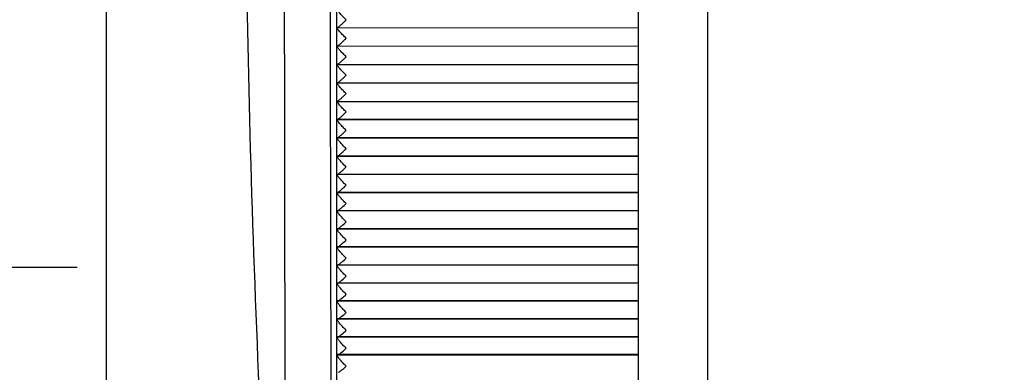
# Model space of a CAD drawing. Header units: millimetres. Extents: x 3128 to 4464, y 361 to 1027.
# Tile 7 of 19: x 3182.42 to 3203.64, y 833.88 to 841.48. Entities that reach past the tile are written whole.
import ezdxf

# ---------------------------------------------------------------- set-up
doc = ezdxf.new("R2010")
doc.units = ezdxf.units.MM
doc.header["$LTSCALE"] = 0.1
doc.layers.add('DIM', color=3, linetype='Continuous')
doc.styles.get("Standard").update_dxf_attribs({"font": 'arial_0.ttf'})
doc.dimstyles.new('ISO-25', dxfattribs={"dimtxt": 2.5, "dimasz": 2.5, "dimexe": 1.25, "dimexo": 0.625, "dimtad": 1, "dimtxsty": 'Standard', "dimcen": 2.5, "dimadec": 0, "dimazin": 0, "dimtfac": 1, "dimtmove": 0, "dimatfit": 3, "dimfxl": 1, "dimarcsym": 0})

# ---------------------------------------------------------------- blocks, each defined once
blk = doc.blocks.new('*D146')
at = {"layer": 'Defpoints', "color": 0, "transparency": 16777216}
for p in [(3229.939, 907.135), (3169.203, 836.135), (3184.28, 836.135)]:
    blk.add_point(p, dxfattribs=at)
at = {"layer": 'DIM', "color": 0, "lineweight": -2, "transparency": 16777216}
for p, q in [((3229.314, 907.135), (3167.953, 907.135)), ((3169.203, 904.635), (3169.203, 838.635)), ((3183.655, 836.135), (3167.953, 836.135))]:
    blk.add_line(p, q, dxfattribs=at)
at = {"layer": 'DIM', "color": 0, "transparency": 16777216}
for points in [[(3168.786, 904.635), (3169.62, 904.635), (3169.203, 907.135)], [(3168.786, 838.635), (3169.62, 838.635), (3169.203, 836.135)]]:
    blk.add_solid(points, dxfattribs=at)
at = {"layer": 'DIM', "color": 0, "transparency": 16777216, "insert": (3167.323, 871.635), "char_height": 2.5, "attachment_point": 5, "rotation": 90}
blk.add_mtext('71', dxfattribs=at)
blk = doc.blocks.new('*D147')
at = {"layer": 'Defpoints', "color": 0, "transparency": 16777216}
for p in [(3184.28, 848.135), (3239.254, 840.126), (3184.28, 813.168)]:
    blk.add_point(p, dxfattribs=at)
at = {"layer": 'DIM', "color": 0, "lineweight": -2, "transparency": 16777216}
for p, q in [((3184.28, 847.51), (3184.28, 811.918)), ((3239.254, 839.501), (3239.254, 811.918)), ((3236.754, 813.168), (3186.78, 813.168))]:
    blk.add_line(p, q, dxfattribs=at)
at = {"layer": 'DIM', "color": 0, "transparency": 16777216}
for points in [[(3186.78, 813.585), (3186.78, 812.752), (3184.28, 813.168)], [(3236.754, 813.585), (3236.754, 812.752), (3239.254, 813.168)]]:
    blk.add_solid(points, dxfattribs=at)
at = {"layer": 'DIM', "color": 0, "transparency": 16777216, "insert": (3211.767, 815.065), "char_height": 2.5, "attachment_point": 5}
blk.add_mtext('55', dxfattribs=at)

msp = doc.modelspace()

# ---------------------------------------------------------------- linework, layer by layer
at = {"color": 7, "linetype": 'Continuous'}
for p, q in [((3189.254, 829.763), (3189.254, 848.135)), ((3195.754, 821.135), (3195.754, 848.135)), ((3197.254, 821.135), (3197.254, 848.135)), ((3189.254, 841.304), (3189.256, 841.302)), ((3195.754, 841.302), (3189.254, 841.304)), ((3189.254, 840.908), (3189.256, 840.906)), ((3195.754, 840.906), (3189.254, 840.908)), ((3189.254, 840.511), (3189.256, 840.509)), ((3195.754, 840.509), (3189.254, 840.511)), ((3189.254, 840.116), (3189.257, 840.113)), ((3195.754, 840.113), (3189.254, 840.116)), ((3189.254, 839.721), (3189.257, 839.718)), ((3189.257, 839.718), (3195.754, 839.718)), ((3189.254, 839.326), (3189.257, 839.323)), ((3195.754, 839.326), (3189.254, 839.326)), ((3195.754, 839.323), (3189.259, 839.323)), ((3189.254, 838.932), (3189.257, 838.929)), ((3195.754, 838.932), (3189.254, 838.932)), ((3195.754, 838.929), (3189.26, 838.929)), ((3189.254, 838.538), (3189.258, 838.535)), ((3195.754, 838.538), (3189.254, 838.538)), ((3195.754, 838.535), (3189.26, 838.535)), ((3189.254, 838.145), (3189.258, 838.142)), ((3195.754, 838.145), (3189.254, 838.145)), ((3195.754, 838.142), (3189.26, 838.142)), ((3189.254, 837.753), (3189.258, 837.749)), ((3195.754, 837.753), (3189.254, 837.753)), ((3195.754, 837.749), (3189.26, 837.749)), ((3189.254, 837.361), (3189.259, 837.357)), ((3195.754, 837.361), (3189.254, 837.361)), ((3195.754, 837.357), (3189.261, 837.357)), ((3189.254, 836.971), (3189.259, 836.966)), ((3195.754, 836.971), (3189.254, 836.971)), ((3195.754, 836.966), (3189.261, 836.966)), ((3189.254, 836.581), (3189.259, 836.575)), ((3195.754, 836.581), (3189.254, 836.581)), ((3195.754, 836.575), (3189.261, 836.575)), ((3189.254, 836.191), (3189.26, 836.186)), ((3195.754, 836.191), (3189.254, 836.191)), ((3195.754, 836.186), (3189.262, 836.186)), ((3189.254, 835.803), (3189.26, 835.797)), ((3195.754, 835.803), (3189.254, 835.803)), ((3195.754, 835.797), (3189.262, 835.797)), ((3189.254, 835.416), (3189.261, 835.409)), ((3195.754, 835.416), (3189.254, 835.416)), ((3195.754, 835.409), (3189.262, 835.409)), ((3189.254, 835.029), (3189.261, 835.022)), ((3195.754, 835.029), (3189.262, 835.029)), ((3195.754, 835.022), (3189.262, 835.022)), ((3189.254, 834.644), (3189.262, 834.636)), ((3195.754, 834.644), (3189.263, 834.644)), ((3195.754, 834.636), (3189.263, 834.636)), ((3189.254, 834.26), (3189.262, 834.251)), ((3195.754, 834.26), (3189.263, 834.26)), ((3195.754, 834.251), (3189.263, 834.251)), ((3189.282, 834.257), (3189.292, 834.263))]:
    msp.add_line(p, q, dxfattribs=at)
for centre, start, end in [((3304.899, 914.811), 346.72982, 346.72982), ((3305.4, 914.629), 343.19785, 343.19785)]:
    msp.add_arc(centre, 112, start, end)
msp.add_arc((3520.629, 848.137), 333.375, 180.74074, 184.27947, dxfattribs=at)
for points, knots in [([(3188.117, 848.135), (3188.117, 846.917), (3188.118, 844.488), (3188.121, 840.861), (3188.125, 837.275), (3188.132, 834.327), (3188.138, 832.016), (3188.143, 830.339), (3188.149, 828.721), (3188.155, 827.42), (3188.161, 826.43), (3188.165, 825.741), (3188.169, 825.101), (3188.173, 824.524), (3188.176, 824.093), (3188.179, 823.795), (3188.18, 823.615), (3188.182, 823.47), (3188.182, 823.363), (3188.184, 823.297), (3188.183, 823.268), (3188.184, 823.26)], [0, 0, 0, 0, 0.146819, 0.292938, 0.437507, 0.579289, 0.648529, 0.716152, 0.781526, 0.843671, 0.873051, 0.900916, 0.926846, 0.950269, 0.970397, 0.978909, 0.986191, 0.992083, 0.99643, 0.9991, 1, 1, 1, 1]), ([(3189.105, 848.135), (3189.105, 846.859), (3189.106, 844.313), (3189.11, 840.512), (3189.116, 836.757), (3189.124, 833.672), (3189.131, 831.259), (3189.138, 829.512), (3189.145, 827.833), (3189.152, 826.489), (3189.158, 825.472), (3189.163, 824.771), (3189.167, 824.126), (3189.171, 823.553), (3189.174, 823.128), (3189.177, 822.839), (3189.178, 822.668), (3189.179, 822.53), (3189.18, 822.43), (3189.18, 822.369), (3189.181, 822.342), (3189.181, 822.335)], [0, 0, 0, 0, 0.148374, 0.296009, 0.441997, 0.584993, 0.654701, 0.722633, 0.788083, 0.849925, 0.878951, 0.906289, 0.931487, 0.953954, 0.972937, 0.980845, 0.987537, 0.992895, 0.99681, 0.999197, 1, 1, 1, 1]), ([(3189.454, 841.478), (3189.432, 841.5), (3189.398, 841.534), (3189.356, 841.579), (3189.326, 841.611), (3189.299, 841.641), (3189.279, 841.664), (3189.267, 841.68), (3189.26, 841.689), (3189.256, 841.696), (3189.254, 841.699), (3189.254, 841.701)], [0, 0, 0, 0, 0.316784, 0.47163, 0.619638, 0.755831, 0.87256, 0.920002, 0.957913, 0.984898, 1, 1, 1, 1]), ([(3189.259, 841.303), (3189.263, 841.305), (3189.274, 841.313), (3189.292, 841.326), (3189.314, 841.345), (3189.349, 841.377), (3189.396, 841.421), (3189.435, 841.458), (3189.454, 841.478)], [0, 0, 0, 0, 0.055734, 0.145486, 0.259389, 0.390338, 0.683946, 1, 1, 1, 1]), ([(3189.454, 841.079), (3189.432, 841.102), (3189.398, 841.135), (3189.356, 841.181), (3189.326, 841.213), (3189.299, 841.243), (3189.279, 841.266), (3189.267, 841.282), (3189.26, 841.291), (3189.256, 841.298), (3189.254, 841.302), (3189.254, 841.304)], [0, 0, 0, 0, 0.315708, 0.470198, 0.618001, 0.754176, 0.871121, 0.918781, 0.956997, 0.984383, 1, 1, 1, 1]), ([(3189.26, 840.907), (3189.264, 840.909), (3189.275, 840.916), (3189.293, 840.93), (3189.316, 840.949), (3189.35, 840.98), (3189.397, 841.024), (3189.435, 841.06), (3189.454, 841.079)], [0, 0, 0, 0, 0.058643, 0.149723, 0.26384, 0.394346, 0.686138, 1, 1, 1, 1]), ([(3189.454, 840.682), (3189.432, 840.704), (3189.398, 840.738), (3189.356, 840.783), (3189.326, 840.815), (3189.299, 840.846), (3189.279, 840.869), (3189.267, 840.885), (3189.26, 840.895), (3189.256, 840.902), (3189.254, 840.906), (3189.254, 840.908)], [0, 0, 0, 0, 0.314627, 0.468758, 0.616355, 0.752511, 0.869674, 0.917552, 0.956075, 0.983865, 1, 1, 1, 1]), ([(3189.256, 840.906), (3189.257, 840.906), (3189.258, 840.906), (3189.259, 840.907), (3189.26, 840.907)], [0, 0, 0, 0, 0.692119, 1, 1, 1, 1]), ([(3189.454, 840.284), (3189.432, 840.306), (3189.398, 840.34), (3189.356, 840.385), (3189.326, 840.418), (3189.299, 840.449), (3189.279, 840.472), (3189.267, 840.488), (3189.26, 840.498), (3189.256, 840.505), (3189.254, 840.51), (3189.254, 840.511)], [0, 0, 0, 0, 0.31354, 0.467309, 0.614697, 0.750833, 0.868215, 0.916314, 0.955147, 0.983345, 1, 1, 1, 1]), ([(3189.256, 840.509), (3189.257, 840.509), (3189.258, 840.51), (3189.26, 840.51), (3189.261, 840.511)], [0, 0, 0, 0, 0.190569, 1, 1, 1, 1]), ([(3189.261, 840.511), (3189.266, 840.513), (3189.277, 840.521), (3189.304, 840.541), (3189.345, 840.577), (3189.398, 840.627), (3189.435, 840.663), (3189.454, 840.682)], [0, 0, 0, 0, 0.06176, 0.15425, 0.398644, 0.688511, 1, 1, 1, 1]), ([(3189.454, 839.887), (3189.432, 839.909), (3189.398, 839.943), (3189.356, 839.988), (3189.326, 840.021), (3189.299, 840.052), (3189.277, 840.078), (3189.263, 840.098), (3189.256, 840.109), (3189.254, 840.114), (3189.254, 840.116)], [0, 0, 0, 0, 0.312065, 0.465275, 0.612276, 0.748253, 0.865792, 0.953564, 0.982502, 1, 1, 1, 1]), ([(3189.256, 840.114), (3189.257, 840.114), (3189.259, 840.114), (3189.261, 840.115), (3189.262, 840.115)], [0, 0, 0, 0, 0.186336, 1, 1, 1, 1]), ([(3189.262, 840.115), (3189.267, 840.118), (3189.279, 840.125), (3189.306, 840.146), (3189.346, 840.181), (3189.399, 840.23), (3189.435, 840.266), (3189.454, 840.284)], [0, 0, 0, 0, 0.065086, 0.159067, 0.40327, 0.691085, 1, 1, 1, 1]), ([(3189.264, 839.72), (3189.269, 839.723), (3189.28, 839.731), (3189.307, 839.751), (3189.347, 839.786), (3189.4, 839.834), (3189.436, 839.869), (3189.454, 839.887)], [0, 0, 0, 0, 0.067258, 0.162072, 0.406039, 0.69256, 1, 1, 1, 1]), ([(3189.454, 839.491), (3189.432, 839.513), (3189.398, 839.547), (3189.356, 839.592), (3189.326, 839.625), (3189.299, 839.656), (3189.277, 839.683), (3189.263, 839.702), (3189.256, 839.714), (3189.254, 839.719), (3189.254, 839.721)], [0, 0, 0, 0, 0.311353, 0.464395, 0.611365, 0.747463, 0.865291, 0.95327, 0.982294, 1, 1, 1, 1]), ([(3189.257, 839.718), (3189.257, 839.718), (3189.259, 839.719), (3189.262, 839.72), (3189.264, 839.72)], [0, 0, 0, 0, 0.183042, 1, 1, 1, 1]), ([(3189.265, 839.326), (3189.27, 839.328), (3189.281, 839.336), (3189.309, 839.356), (3189.349, 839.391), (3189.4, 839.438), (3189.436, 839.473), (3189.454, 839.491)], [0, 0, 0, 0, 0.069043, 0.164693, 0.408527, 0.693919, 1, 1, 1, 1]), ([(3189.454, 839.095), (3189.432, 839.117), (3189.398, 839.151), (3189.356, 839.196), (3189.326, 839.229), (3189.299, 839.26), (3189.277, 839.287), (3189.262, 839.307), (3189.256, 839.319), (3189.254, 839.324), (3189.254, 839.326)], [0, 0, 0, 0, 0.310245, 0.462917, 0.609674, 0.745751, 0.863803, 0.952322, 0.981765, 1, 1, 1, 1]), ([(3189.257, 839.323), (3189.257, 839.323), (3189.26, 839.324), (3189.263, 839.325), (3189.265, 839.326)], [0, 0, 0, 0, 0.184938, 1, 1, 1, 1]), ([(3189.265, 838.931), (3189.27, 838.934), (3189.282, 838.941), (3189.309, 838.962), (3189.349, 838.996), (3189.401, 839.042), (3189.436, 839.077), (3189.454, 839.095)], [0, 0, 0, 0, 0.069863, 0.165794, 0.409434, 0.69433, 1, 1, 1, 1]), ([(3189.454, 838.699), (3189.432, 838.721), (3189.39, 838.764), (3189.34, 838.818), (3189.303, 838.86), (3189.281, 838.887), (3189.265, 838.91), (3189.256, 838.923), (3189.255, 838.929)], [0, 0, 0, 0, 0.300728, 0.592692, 0.727185, 0.846516, 0.941133, 1, 1, 1, 1]), ([(3189.257, 838.929), (3189.258, 838.929), (3189.261, 838.929), (3189.263, 838.93), (3189.265, 838.931)], [0, 0, 0, 0, 0.186874, 1, 1, 1, 1]), ([(3189.266, 838.538), (3189.271, 838.54), (3189.283, 838.548), (3189.31, 838.568), (3189.35, 838.601), (3189.401, 838.647), (3189.436, 838.681), (3189.454, 838.699)], [0, 0, 0, 0, 0.070756, 0.167004, 0.410458, 0.694812, 1, 1, 1, 1]), ([(3189.454, 838.304), (3189.432, 838.326), (3189.39, 838.369), (3189.34, 838.423), (3189.304, 838.465), (3189.281, 838.493), (3189.265, 838.515), (3189.256, 838.529), (3189.255, 838.535)], [0, 0, 0, 0, 0.299349, 0.590487, 0.724897, 0.844476, 0.939821, 1, 1, 1, 1]), ([(3189.258, 838.535), (3189.258, 838.535), (3189.261, 838.535), (3189.264, 838.536), (3189.266, 838.538)], [0, 0, 0, 0, 0.188554, 1, 1, 1, 1]), ([(3189.267, 838.144), (3189.272, 838.147), (3189.284, 838.154), (3189.311, 838.174), (3189.351, 838.207), (3189.401, 838.253), (3189.436, 838.287), (3189.454, 838.304)], [0, 0, 0, 0, 0.071729, 0.168332, 0.411605, 0.695369, 1, 1, 1, 1]), ([(3189.454, 837.91), (3189.432, 837.931), (3189.39, 837.974), (3189.34, 838.028), (3189.304, 838.071), (3189.281, 838.099), (3189.265, 838.122), (3189.257, 838.136), (3189.255, 838.142)], [0, 0, 0, 0, 0.297963, 0.588272, 0.722596, 0.842425, 0.938501, 1, 1, 1, 1]), ([(3189.258, 838.142), (3189.258, 838.142), (3189.262, 838.142), (3189.264, 838.143), (3189.267, 838.144)], [0, 0, 0, 0, 0.189977, 1, 1, 1, 1]), ([(3189.454, 837.516), (3189.432, 837.538), (3189.39, 837.58), (3189.34, 837.635), (3189.304, 837.677), (3189.281, 837.705), (3189.265, 837.729), (3189.257, 837.743), (3189.255, 837.749)], [0, 0, 0, 0, 0.296571, 0.586046, 0.720285, 0.840363, 0.937174, 1, 1, 1, 1]), ([(3189.258, 837.749), (3189.259, 837.749), (3189.262, 837.749), (3189.265, 837.751), (3189.267, 837.752)], [0, 0, 0, 0, 0.191144, 1, 1, 1, 1]), ([(3189.267, 837.752), (3189.269, 837.753), (3189.278, 837.757), (3189.286, 837.762), (3189.292, 837.767)], [0, 0, 0, 0, 0.202652, 1, 1, 1, 1]), ([(3189.292, 837.767), (3189.295, 837.769), (3189.31, 837.78), (3189.324, 837.791), (3189.334, 837.8)], [0, 0, 0, 0, 0.223484, 1, 1, 1, 1]), ([(3189.334, 837.8), (3189.344, 837.808), (3189.385, 837.843), (3189.424, 837.881), (3189.454, 837.91)], [0, 0, 0, 0, 0.230147, 1, 1, 1, 1]), ([(3189.454, 837.123), (3189.432, 837.145), (3189.39, 837.187), (3189.34, 837.242), (3189.304, 837.284), (3189.282, 837.313), (3189.265, 837.336), (3189.257, 837.351), (3189.255, 837.357)], [0, 0, 0, 0, 0.295171, 0.583806, 0.717957, 0.838286, 0.935836, 1, 1, 1, 1]), ([(3189.259, 837.357), (3189.259, 837.357), (3189.263, 837.358), (3189.266, 837.359), (3189.268, 837.36)], [0, 0, 0, 0, 0.192065, 1, 1, 1, 1]), ([(3189.268, 837.36), (3189.27, 837.361), (3189.278, 837.365), (3189.286, 837.37), (3189.292, 837.374)], [0, 0, 0, 0, 0.205724, 1, 1, 1, 1]), ([(3189.292, 837.374), (3189.295, 837.376), (3189.31, 837.387), (3189.324, 837.398), (3189.334, 837.407)], [0, 0, 0, 0, 0.223265, 1, 1, 1, 1]), ([(3189.334, 837.407), (3189.344, 837.415), (3189.385, 837.45), (3189.424, 837.487), (3189.454, 837.516)], [0, 0, 0, 0, 0.229861, 1, 1, 1, 1]), ([(3189.334, 837.014), (3189.344, 837.022), (3189.385, 837.057), (3189.424, 837.094), (3189.454, 837.123)], [0, 0, 0, 0, 0.229573, 1, 1, 1, 1]), ([(3189.454, 836.731), (3189.433, 836.752), (3189.39, 836.795), (3189.341, 836.849), (3189.304, 836.892), (3189.282, 836.921), (3189.265, 836.945), (3189.257, 836.96), (3189.255, 836.966)], [0, 0, 0, 0, 0.293761, 0.581549, 0.715612, 0.836192, 0.934488, 1, 1, 1, 1]), ([(3189.259, 836.966), (3189.26, 836.966), (3189.263, 836.966), (3189.267, 836.968), (3189.269, 836.969)], [0, 0, 0, 0, 0.192744, 1, 1, 1, 1]), ([(3189.269, 836.969), (3189.271, 836.97), (3189.279, 836.974), (3189.286, 836.978), (3189.292, 836.982)], [0, 0, 0, 0, 0.208988, 1, 1, 1, 1]), ([(3189.292, 836.982), (3189.295, 836.984), (3189.31, 836.995), (3189.324, 837.006), (3189.334, 837.014)], [0, 0, 0, 0, 0.223046, 1, 1, 1, 1]), ([(3189.334, 836.623), (3189.344, 836.631), (3189.385, 836.665), (3189.424, 836.702), (3189.454, 836.731)], [0, 0, 0, 0, 0.229281, 1, 1, 1, 1]), ([(3189.454, 836.34), (3189.433, 836.361), (3189.39, 836.403), (3189.341, 836.458), (3189.305, 836.501), (3189.282, 836.529), (3189.265, 836.554), (3189.257, 836.569), (3189.255, 836.576)], [0, 0, 0, 0, 0.292342, 0.579276, 0.713249, 0.834082, 0.933128, 1, 1, 1, 1]), ([(3189.259, 836.575), (3189.26, 836.575), (3189.264, 836.576), (3189.268, 836.577), (3189.271, 836.579)], [0, 0, 0, 0, 0.193178, 1, 1, 1, 1]), ([(3189.271, 836.579), (3189.272, 836.579), (3189.279, 836.583), (3189.286, 836.587), (3189.292, 836.591)], [0, 0, 0, 0, 0.212449, 1, 1, 1, 1]), ([(3189.292, 836.591), (3189.295, 836.593), (3189.31, 836.603), (3189.324, 836.614), (3189.334, 836.623)], [0, 0, 0, 0, 0.222828, 1, 1, 1, 1]), ([(3189.334, 836.232), (3189.344, 836.24), (3189.385, 836.274), (3189.424, 836.311), (3189.454, 836.34)], [0, 0, 0, 0, 0.228982, 1, 1, 1, 1]), ([(3189.454, 835.949), (3189.433, 835.97), (3189.391, 836.013), (3189.341, 836.067), (3189.305, 836.11), (3189.282, 836.139), (3189.265, 836.164), (3189.257, 836.179), (3189.255, 836.186)], [0, 0, 0, 0, 0.290912, 0.576985, 0.710869, 0.831955, 0.931757, 1, 1, 1, 1]), ([(3189.26, 836.186), (3189.261, 836.186), (3189.265, 836.186), (3189.269, 836.188), (3189.272, 836.189)], [0, 0, 0, 0, 0.193368, 1, 1, 1, 1]), ([(3189.272, 836.189), (3189.273, 836.19), (3189.28, 836.193), (3189.287, 836.197), (3189.292, 836.201)], [0, 0, 0, 0, 0.216115, 1, 1, 1, 1]), ([(3189.292, 836.201), (3189.295, 836.203), (3189.31, 836.213), (3189.324, 836.223), (3189.334, 836.232)], [0, 0, 0, 0, 0.222612, 1, 1, 1, 1]), ([(3189.292, 835.811), (3189.295, 835.813), (3189.31, 835.823), (3189.324, 835.834), (3189.334, 835.842)], [0, 0, 0, 0, 0.222398, 1, 1, 1, 1]), ([(3189.334, 835.842), (3189.344, 835.85), (3189.385, 835.884), (3189.425, 835.92), (3189.454, 835.949)], [0, 0, 0, 0, 0.228679, 1, 1, 1, 1]), ([(3189.454, 835.559), (3189.433, 835.58), (3189.391, 835.623), (3189.341, 835.677), (3189.305, 835.72), (3189.283, 835.749), (3189.266, 835.774), (3189.257, 835.79), (3189.255, 835.797)], [0, 0, 0, 0, 0.28947, 0.574672, 0.708463, 0.829806, 0.93037, 1, 1, 1, 1]), ([(3189.26, 835.797), (3189.261, 835.797), (3189.266, 835.797), (3189.27, 835.799), (3189.273, 835.801)], [0, 0, 0, 0, 0.19333, 1, 1, 1, 1]), ([(3189.273, 835.801), (3189.275, 835.802), (3189.281, 835.805), (3189.287, 835.808), (3189.292, 835.811)], [0, 0, 0, 0, 0.22, 1, 1, 1, 1]), ([(3189.255, 835.409), (3189.255, 835.41), (3189.255, 835.412), (3189.254, 835.414), (3189.254, 835.416)], [0, 0, 0, 0, 0.285918, 1, 1, 1, 1]), ([(3189.275, 835.413), (3189.276, 835.414), (3189.282, 835.417), (3189.288, 835.42), (3189.292, 835.423)], [0, 0, 0, 0, 0.22411, 1, 1, 1, 1]), ([(3189.292, 835.423), (3189.295, 835.425), (3189.31, 835.434), (3189.324, 835.445), (3189.334, 835.453)], [0, 0, 0, 0, 0.222183, 1, 1, 1, 1]), ([(3189.334, 835.453), (3189.344, 835.46), (3189.385, 835.494), (3189.425, 835.531), (3189.454, 835.559)], [0, 0, 0, 0, 0.228376, 1, 1, 1, 1]), ([(3189.454, 835.17), (3189.433, 835.191), (3189.391, 835.234), (3189.341, 835.288), (3189.305, 835.331), (3189.283, 835.361), (3189.266, 835.386), (3189.257, 835.402), (3189.255, 835.409)], [0, 0, 0, 0, 0.288012, 0.572333, 0.70603, 0.827631, 0.928966, 1, 1, 1, 1]), ([(3189.261, 835.409), (3189.262, 835.409), (3189.267, 835.41), (3189.271, 835.412), (3189.275, 835.413)], [0, 0, 0, 0, 0.193069, 1, 1, 1, 1]), ([(3189.255, 835.022), (3189.255, 835.023), (3189.255, 835.025), (3189.254, 835.027), (3189.254, 835.029)], [0, 0, 0, 0, 0.28586, 1, 1, 1, 1]), ([(3189.454, 834.783), (3189.433, 834.803), (3189.391, 834.846), (3189.333, 834.909), (3189.291, 834.961), (3189.266, 834.999), (3189.257, 835.015), (3189.255, 835.022)], [0, 0, 0, 0, 0.286557, 0.570004, 0.825419, 0.927541, 1, 1, 1, 1]), ([(3189.261, 835.022), (3189.262, 835.022), (3189.268, 835.023), (3189.273, 835.025), (3189.277, 835.027)], [0, 0, 0, 0, 0.192586, 1, 1, 1, 1]), ([(3189.277, 835.027), (3189.278, 835.028), (3189.283, 835.03), (3189.288, 835.033), (3189.292, 835.035)], [0, 0, 0, 0, 0.228448, 1, 1, 1, 1]), ([(3189.292, 835.035), (3189.295, 835.037), (3189.31, 835.046), (3189.324, 835.057), (3189.334, 835.065)], [0, 0, 0, 0, 0.22197, 1, 1, 1, 1]), ([(3189.334, 835.065), (3189.344, 835.072), (3189.385, 835.106), (3189.425, 835.142), (3189.454, 835.17)], [0, 0, 0, 0, 0.228072, 1, 1, 1, 1]), ([(3189.334, 834.678), (3189.344, 834.685), (3189.385, 834.718), (3189.425, 834.754), (3189.454, 834.783)], [0, 0, 0, 0, 0.227764, 1, 1, 1, 1]), ([(3189.255, 834.636), (3189.255, 834.637), (3189.255, 834.639), (3189.254, 834.642), (3189.254, 834.644)], [0, 0, 0, 0, 0.285797, 1, 1, 1, 1]), ([(3189.454, 834.396), (3189.433, 834.416), (3189.391, 834.459), (3189.333, 834.522), (3189.291, 834.575), (3189.266, 834.612), (3189.258, 834.629), (3189.255, 834.636)], [0, 0, 0, 0, 0.285072, 0.567619, 0.823196, 0.926104, 1, 1, 1, 1]), ([(3189.262, 834.636), (3189.263, 834.636), (3189.269, 834.637), (3189.275, 834.64), (3189.28, 834.642)], [0, 0, 0, 0, 0.19187, 1, 1, 1, 1]), ([(3189.28, 834.642), (3189.281, 834.642), (3189.285, 834.644), (3189.289, 834.647), (3189.292, 834.648)], [0, 0, 0, 0, 0.233002, 1, 1, 1, 1]), ([(3189.292, 834.648), (3189.295, 834.65), (3189.31, 834.659), (3189.324, 834.669), (3189.334, 834.678)], [0, 0, 0, 0, 0.22176, 1, 1, 1, 1]), ([(3189.334, 834.292), (3189.344, 834.299), (3189.385, 834.332), (3189.425, 834.367), (3189.454, 834.396)], [0, 0, 0, 0, 0.227444, 1, 1, 1, 1]), ([(3189.256, 834.252), (3189.255, 834.252), (3189.255, 834.255), (3189.254, 834.258), (3189.254, 834.26)], [0, 0, 0, 0, 0.285726, 1, 1, 1, 1]), ([(3189.454, 834.01), (3189.433, 834.031), (3189.391, 834.073), (3189.333, 834.137), (3189.291, 834.189), (3189.266, 834.227), (3189.258, 834.244), (3189.256, 834.252)], [0, 0, 0, 0, 0.28358, 0.565222, 0.82096, 0.924658, 1, 1, 1, 1]), ([(3189.262, 834.251), (3189.264, 834.251), (3189.27, 834.252), (3189.277, 834.255), (3189.282, 834.257)], [0, 0, 0, 0, 0.192046, 1, 1, 1, 1]), ([(3189.292, 834.263), (3189.295, 834.265), (3189.31, 834.274), (3189.324, 834.283), (3189.334, 834.292)], [0, 0, 0, 0, 0.221558, 1, 1, 1, 1]), ([(3189.334, 833.907), (3189.344, 833.914), (3189.385, 833.946), (3189.425, 833.982), (3189.454, 834.01)], [0, 0, 0, 0, 0.227116, 1, 1, 1, 1]), ([(3189.292, 833.878), (3189.295, 833.88), (3189.31, 833.889), (3189.324, 833.899), (3189.334, 833.907)], [0, 0, 0, 0, 0.221362, 1, 1, 1, 1])]:
    msp.add_open_spline(points, degree=3, knots=knots, dxfattribs=at)
for points in [[(3189.256, 841.302), (3189.257, 841.302), (3189.258, 841.303), (3189.259, 841.303)], [(3189.255, 838.929), (3189.254, 838.93), (3189.254, 838.931), (3189.254, 838.932)], [(3189.255, 838.535), (3189.254, 838.536), (3189.254, 838.537), (3189.254, 838.538)], [(3189.255, 838.142), (3189.254, 838.143), (3189.254, 838.144), (3189.254, 838.145)], [(3189.255, 837.749), (3189.254, 837.75), (3189.254, 837.752), (3189.254, 837.753)], [(3189.255, 837.357), (3189.254, 837.359), (3189.254, 837.36), (3189.254, 837.361)], [(3189.255, 836.966), (3189.255, 836.968), (3189.254, 836.969), (3189.254, 836.971)], [(3189.255, 836.576), (3189.255, 836.577), (3189.254, 836.579), (3189.254, 836.581)], [(3189.255, 836.186), (3189.255, 836.188), (3189.254, 836.19), (3189.254, 836.191)], [(3189.255, 835.797), (3189.255, 835.799), (3189.254, 835.801), (3189.254, 835.803)]]:
    msp.add_open_spline(points, degree=3, dxfattribs=at)

# ---------------------------------------------------------------- dimensions: what is measured, and where the dimension line sits
at = {"layer": 'DIM'}
dim = msp.add_linear_dim(base=(3169.203, 836.135), p1=(3229.939, 907.135), p2=(3184.28, 836.135), angle=90, dimstyle='ISO-25', dxfattribs=at)
dim.commit()
dim.dimension.update_dxf_attribs({"geometry": '*D146', "text_midpoint": (3167.323, 871.635)})
dim = msp.add_linear_dim(base=(3184.28, 813.168), p1=(3239.254, 840.126), p2=(3184.28, 848.135), text='55', dimstyle='ISO-25', dxfattribs=at)
dim.commit()
dim.dimension.update_dxf_attribs({"geometry": '*D147', "text_midpoint": (3211.767, 815.065)})

doc.saveas('drawing.dxf')
